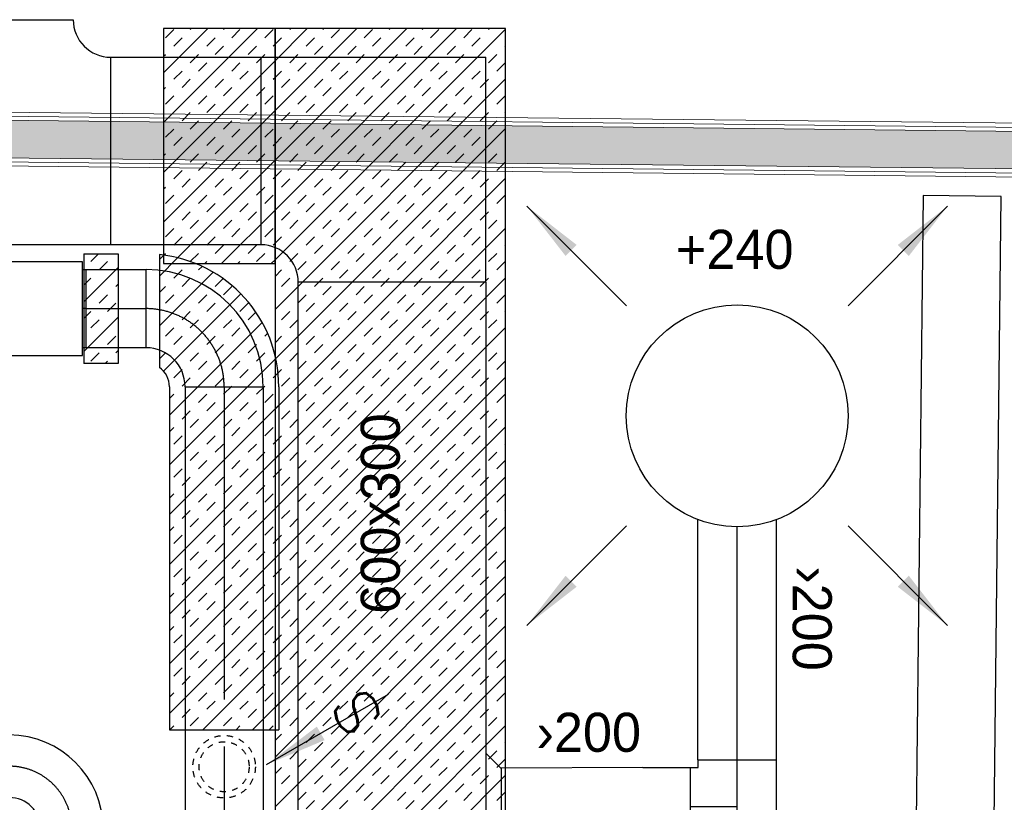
# Model space of a CAD drawing. Header units: millimetres. Extents: x 0 to 75740, y 0 to 52484.
# Tile 24 of 33: x 59116 to 62267, y 33219 to 35723. Entities that reach past the tile are written whole.
import ezdxf
from ezdxf.enums import TextEntityAlignment as Align

# ---------------------------------------------------------------- set-up
doc = ezdxf.new("R2010")
doc.units = ezdxf.units.MM
doc.header["$LTSCALE"] = 50
doc.header["$MEASUREMENT"] = 0
doc.header["$PDMODE"] = 1
doc.linetypes.add('2V-CENT', pattern=[23, 20, -1.5, 0, -1.5])
doc.linetypes.add('V-GOMD', pattern=[0.8, 0.4, -0.4])
doc.layers.get('0').update_dxf_attribs({"linetype": 'CONTINUOUS'})
for name, color, linetype, lineweight in [('20600A200D001$0$A2-VEGG', 251, 'CONTINUOUS', 18), ('20600A200D001$0$A2-VEGG-fill', 253, 'CONTINUOUS', 18), ('20600A200D001$0$A24', 251, 'CONTINUOUS', 18)]:
    doc.layers.add(name, color=color, linetype=linetype, lineweight=lineweight)
for name, color, linetype in [('V060-', 3, 'CONTINUOUS'), ('V061-', 1, 'CONTINUOUS'), ('V070-', 3, 'CONTINUOUS'), ('V071-', 1, 'CONTINUOUS'), ('V110', 1, 'CONTINUOUS')]:
    doc.layers.add(name, color=color, linetype=linetype)
doc.styles.add('FISO', font='fiso')
doc.styles.add('ISO', font='ISO')
doc.styles.add('SIMPLEX', font='SIMPLEX')

# ---------------------------------------------------------------- blocks, each defined once
blk = doc.blocks.new('KRBOJ90_P', base_point=(16233.5, 22600))
at = {"color": 0, "linetype": 'ByBlock'}
for p, q in [((16234, 22600.7), (16233, 22600.7)), ((16234, 22600.7), (16234, 22599.5)), ((16232.8, 22599.5), (16232.8, 22600.5)), ((16232.8, 22599.5), (16234, 22599.5))]:
    blk.add_line(p, q, dxfattribs=at)
blk.add_arc((16232.8, 22600.7), 0.2, 270, 360, dxfattribs=at)
blk = doc.blocks.new('2RBOJ90_P', base_point=(16233.5, 22600))
for p in [(16233.5, 22600.7), (16232.8, 22600)]:
    blk.add_point(p)
at = {"color": 0, "linetype": 'ByBlock'}
blk.add_blockref('KRBOJ90_P', (16233.5, 22600), dxfattribs=at)
at = {"style": 'ISO', "flags": 3}
blk.add_attdef('0', (16233.5, 22600), '', height=1, dxfattribs=at)
blk = doc.blocks.new('LD_P')
for p, q in [((-0.5, 0.5), (-0.5, -0.5)), ((0.5, 0.5), (-0.5, 0.5)), ((0.5, -0.5), (0.5, 0.5)), ((-0.5, -0.5), (0.5, -0.5))]:
    blk.add_line(p, q)
at = {"color": 1}
for p, q in [((-0.3, 0.5), (-0.3, 0.1)), ((0.1, 0.5), (0.1, 0.1)), ((-0.1, -0.5), (-0.1, -0.1)), ((0.3, -0.5), (0.3, -0.1))]:
    blk.add_line(p, q, dxfattribs=at)
blk = doc.blocks.new('C3A', base_point=(16246, 22590.5))
at = {"color": 0, "linetype": 'ByBlock'}
blk.add_line((16247, 22590.5), (16246, 22590.5), dxfattribs=at)
blk = doc.blocks.new('K3A', base_point=(16246, 22590.5))
at = {"color": 0, "linetype": 'ByBlock'}
for p, q in [((16246, 22591), (16247, 22591)), ((16247, 22591), (16247, 22590)), ((16247, 22590), (16246, 22590))]:
    blk.add_line(p, q, dxfattribs=at)
blk = doc.blocks.new('33A', base_point=(16246, 22590.5))
blk.add_point((16247, 22590.5))
at = {"color": 0, "linetype": 'ByBlock'}
blk.add_blockref('K3A', (16246, 22590.5), dxfattribs=at)
at = {"color": 1, "linetype": '2V-CENT'}
blk.add_blockref('C3A', (16246, 22590.5), dxfattribs=at)
at = {"style": 'SIMPLEX', "flags": 3}
blk.add_attdef('0', (16246, 22590.5), '', height=1, dxfattribs=at)
blk = doc.blocks.new('CTK_P', base_point=(16236.144, 22620.378))
at = {"color": 0, "linetype": 'ByBlock'}
for p, q in [((16236.144, 22620.978), (16236.144, 22620.378)), ((16235.544, 22620.378), (16236.744, 22620.378))]:
    blk.add_line(p, q, dxfattribs=at)
blk = doc.blocks.new('KTK_P', base_point=(16236.144, 22620.378))
at = {"color": 0, "linetype": 'ByBlock'}
for p, q in [((16235.644, 22620.978), (16236.644, 22620.978)), ((16235.644, 22620.878), (16235.644, 22620.978)), ((16236.644, 22620.978), (16236.644, 22620.878)), ((16235.544, 22620.878), (16235.644, 22620.878)), ((16235.544, 22619.878), (16235.544, 22620.878)), ((16236.644, 22620.878), (16236.744, 22620.878)), ((16236.744, 22620.878), (16236.744, 22619.878)), ((16236.744, 22619.878), (16235.544, 22619.878))]:
    blk.add_line(p, q, dxfattribs=at)
blk = doc.blocks.new('3TK_P', base_point=(16236.144, 22620.378))
for p in [(16236.144, 22620.978), (16235.544, 22620.378), (16236.744, 22620.378)]:
    blk.add_point(p)
at = {"color": 1, "linetype": '2V-CENT'}
blk.add_blockref('CTK_P', (16236.144, 22620.378), dxfattribs=at)
at = {"color": 0, "linetype": 'ByBlock'}
blk.add_blockref('KTK_P', (16236.144, 22620.378), dxfattribs=at)
at = {"style": 'ISO', "flags": 3}
blk.add_attdef('0', (16236.144, 22620.378), '', height=1, dxfattribs=at)
blk = doc.blocks.new('CIRC_P', base_point=(16254, 22587))
blk.add_circle((16254, 22587), 0.5)
blk = doc.blocks.new('V420', base_point=(455, 404.5))
blk.add_line((455, 404.5), (464, 404.5))
blk.add_solid([(455, 404.5), (459, 405), (459, 404)])
blk = doc.blocks.new('V421', base_point=(455.5, 404.5))
at = {"rotation": 180}
blk.add_blockref('V420', (464.5, 404.5), dxfattribs=at)
blk = doc.blocks.new('V422', base_point=(16230, 22585))
blk.add_blockref('V420', (16230, 22585))
at = {"style": 'SIMPLEX'}
blk.add_text('s', height=4, rotation=90, dxfattribs=at).set_placement((16238, 22585), align=Align.CENTER)
blk = doc.blocks.new('CBOJ90_PB', base_point=(86107, 31352))
at = {"color": 0, "linetype": 'ByBlock'}
blk.add_arc((86106, 31353), 1, 270, 360, dxfattribs=at)
blk = doc.blocks.new('KBOJ90_PB', base_point=(86107, 31352))
at = {"color": 0, "linetype": 'ByBlock'}
for p, q in [((86106.5, 31353), (86107.5, 31353)), ((86106, 31352.5), (86106, 31351.5))]:
    blk.add_line(p, q, dxfattribs=at)
for radius in [1.5, 0.5]:
    blk.add_arc((86106, 31353), radius, 270, 360, dxfattribs=at)
blk = doc.blocks.new('3BOJ90_PB', base_point=(86107, 31352))
for p in [(86107, 31353), (86106, 31352)]:
    blk.add_point(p)
at = {"color": 1, "linetype": '2V-CENT'}
blk.add_blockref('CBOJ90_PB', (86107, 31352), dxfattribs=at)
at = {"color": 0, "linetype": 'ByBlock'}
blk.add_blockref('KBOJ90_PB', (86107, 31352), dxfattribs=at)
at = {"style": 'ISO', "flags": 3}
blk.add_attdef('0', (86107, 31352), '', height=1, dxfattribs=at)
blk = doc.blocks.new('*X107')
at = {"color": 0}
for p, q in [((59933.3, 35113.8), (60513.8, 35694.4)), ((59933.3, 35272.9), (60354.7, 35694.4)), ((59933.3, 35432), (60195.6, 35694.4)), ((59933.3, 35591.1), (60036.5, 35694.4)), ((59933.3, 34954.7), (60671.3, 35692.8)), ((59980.3, 35691.2), (59983.5, 35694.4)), ((60086.4, 35691.2), (60089.5, 35694.4)), ((60112.9, 35664.7), (60139.4, 35691.2)), ((60219, 35664.7), (60245.5, 35691.2)), ((60298.5, 35691.2), (60301.7, 35694.4)), ((60404.6, 35691.2), (60407.7, 35694.4)), ((60431.1, 35664.7), (60457.6, 35691.2)), ((60537.2, 35664.7), (60563.7, 35691.2)), ((60616.7, 35691.2), (60619.9, 35694.4)), ((59933.3, 35644.2), (59953.8, 35664.7)), ((60033.4, 35638.2), (60059.9, 35664.7)), ((60245.5, 35638.2), (60272, 35664.7)), ((60351.6, 35638.2), (60378.1, 35664.7)), ((60563.7, 35638.2), (60590.2, 35664.7)), ((59980.3, 35585.1), (60006.8, 35611.7)), ((60059.9, 35611.7), (60086.4, 35638.2)), ((60165.9, 35611.7), (60192.5, 35638.2)), ((60192.5, 35585.1), (60219, 35611.7)), ((60298.5, 35585.1), (60325, 35611.7)), ((60378.1, 35611.7), (60404.6, 35638.2)), ((60484.1, 35611.7), (60510.7, 35638.2)), ((60510.7, 35585.1), (60537.2, 35611.7)), ((60616.7, 35585.1), (60643.2, 35611.7)), ((60669.8, 35638.2), (60671.3, 35639.7)), ((60006.8, 35558.6), (60033.4, 35585.1)), ((60112.9, 35558.6), (60139.4, 35585.1)), ((60325, 35558.6), (60351.6, 35585.1)), ((60431.1, 35558.6), (60457.6, 35585.1)), ((60643.2, 35558.6), (60669.8, 35585.1)), ((59933.3, 35538.1), (59953.8, 35558.6)), ((60139.4, 35532.1), (60165.9, 35558.6)), ((60245.5, 35532.1), (60272, 35558.6)), ((60457.6, 35532.1), (60484.1, 35558.6)), ((60563.7, 35532.1), (60590.2, 35558.6)), ((59933.3, 34795.6), (60671.3, 35533.7)), ((59953.8, 35505.6), (59980.3, 35532.1)), ((60059.9, 35505.6), (60086.4, 35532.1)), ((60272, 35505.6), (60298.5, 35532.1)), ((60378.1, 35505.6), (60404.6, 35532.1)), ((60590.2, 35505.6), (60616.7, 35532.1)), ((60086.4, 35479.1), (60112.9, 35505.6)), ((60192.5, 35479.1), (60219, 35505.6)), ((60404.6, 35479.1), (60431.1, 35505.6)), ((60510.7, 35479.1), (60537.2, 35505.6)), ((60006.8, 35452.6), (60033.4, 35479.1)), ((60033.4, 35426), (60059.9, 35452.6)), ((60139.4, 35426), (60165.9, 35452.6)), ((60219, 35452.6), (60245.5, 35479.1)), ((60325, 35452.6), (60351.6, 35479.1)), ((60351.6, 35426), (60378.1, 35452.6)), ((60457.6, 35426), (60484.1, 35452.6)), ((60537.2, 35452.6), (60563.7, 35479.1)), ((60643.2, 35452.6), (60669.8, 35479.1)), ((59953.8, 35399.5), (59980.3, 35426)), ((60165.9, 35399.5), (60192.5, 35426)), ((60272, 35399.5), (60298.5, 35426)), ((60484.1, 35399.5), (60510.7, 35426)), ((60590.2, 35399.5), (60616.7, 35426)), ((60669.8, 35426), (60671.3, 35427.6)), ((59980.3, 35373), (60006.8, 35399.5)), ((60086.4, 35373), (60112.9, 35399.5)), ((60298.5, 35373), (60325, 35399.5)), ((60404.6, 35373), (60431.1, 35399.5)), ((60616.7, 35373), (60643.2, 35399.5)), ((59933.3, 34636.5), (60671.3, 35374.6)), ((60112.9, 35346.5), (60139.4, 35373)), ((60219, 35346.5), (60245.5, 35373)), ((60431.1, 35346.5), (60457.6, 35373)), ((60537.2, 35346.5), (60563.7, 35373)), ((59933.3, 35326), (59953.8, 35346.5)), ((60033.4, 35320), (60059.9, 35346.5)), ((60245.5, 35320), (60272, 35346.5)), ((60351.6, 35320), (60378.1, 35346.5)), ((60563.7, 35320), (60590.2, 35346.5)), ((60059.9, 35293.5), (60086.4, 35320)), ((60165.9, 35293.5), (60192.5, 35320)), ((60378.1, 35293.5), (60404.6, 35320)), ((60484.1, 35293.5), (60510.7, 35320)), ((60669.8, 35320), (60671.3, 35321.5)), ((59980.3, 35267), (60006.8, 35293.5)), ((60006.8, 35240.4), (60033.4, 35267)), ((60112.9, 35240.4), (60139.4, 35267)), ((60192.5, 35267), (60219, 35293.5)), ((60298.5, 35267), (60325, 35293.5)), ((60325, 35240.4), (60351.6, 35267)), ((60431.1, 35240.4), (60457.6, 35267)), ((60510.7, 35267), (60537.2, 35293.5)), ((60616.7, 35267), (60643.2, 35293.5)), ((60643.2, 35240.4), (60669.8, 35267)), ((59933.3, 35219.9), (59953.8, 35240.4)), ((60139.4, 35213.9), (60165.9, 35240.4)), ((60245.5, 35213.9), (60272, 35240.4)), ((60457.6, 35213.9), (60484.1, 35240.4)), ((60563.7, 35213.9), (60590.2, 35240.4)), ((59933.3, 34477.4), (60671.3, 35215.5)), ((59953.8, 35187.4), (59980.3, 35213.9)), ((60059.9, 35187.4), (60086.4, 35213.9)), ((60272, 35187.4), (60298.5, 35213.9)), ((60378.1, 35187.4), (60404.6, 35213.9)), ((60590.2, 35187.4), (60616.7, 35213.9)), ((60086.4, 35160.9), (60112.9, 35187.4)), ((60192.5, 35160.9), (60219, 35187.4)), ((60404.6, 35160.9), (60431.1, 35187.4)), ((60510.7, 35160.9), (60537.2, 35187.4)), ((60006.8, 35134.4), (60033.4, 35160.9)), ((60219, 35134.4), (60245.5, 35160.9)), ((60325, 35134.4), (60351.6, 35160.9)), ((60537.2, 35134.4), (60563.7, 35160.9)), ((60643.2, 35134.4), (60669.8, 35160.9)), ((59953.8, 35081.3), (59980.3, 35107.9)), ((60033.4, 35107.9), (60059.9, 35134.4)), ((60139.4, 35107.9), (60165.9, 35134.4)), ((60165.9, 35081.3), (60192.5, 35107.9)), ((60272, 35081.3), (60298.5, 35107.9)), ((60351.6, 35107.9), (60378.1, 35134.4)), ((60457.6, 35107.9), (60484.1, 35134.4)), ((60484.1, 35081.3), (60510.7, 35107.9)), ((60590.2, 35081.3), (60616.7, 35107.9)), ((60669.8, 35107.9), (60671.3, 35109.4)), ((59980.3, 35054.8), (60006.8, 35081.3)), ((60086.4, 35054.8), (60112.9, 35081.3)), ((60298.5, 35054.8), (60325, 35081.3)), ((60404.6, 35054.8), (60431.1, 35081.3)), ((60616.7, 35054.8), (60643.2, 35081.3)), ((59933.3, 34318.3), (60671.3, 35056.4)), ((60112.9, 35028.3), (60139.4, 35054.8)), ((60219, 35028.3), (60245.5, 35054.8)), ((60431.1, 35028.3), (60457.6, 35054.8)), ((60537.2, 35028.3), (60563.7, 35054.8)), ((59933.3, 35007.8), (59953.8, 35028.3)), ((60033.4, 35001.8), (60059.9, 35028.3)), ((60245.5, 35001.8), (60272, 35028.3)), ((60351.6, 35001.8), (60378.1, 35028.3)), ((60563.7, 35001.8), (60590.2, 35028.3)), ((60059.9, 34975.3), (60086.4, 35001.8)), ((60165.9, 34975.3), (60192.5, 35001.8)), ((60378.1, 34975.3), (60404.6, 35001.8)), ((60484.1, 34975.3), (60510.7, 35001.8)), ((60669.8, 35001.8), (60671.3, 35003.4)), ((59980.3, 34948.8), (60006.8, 34975.3)), ((60006.8, 34922.2), (60033.4, 34948.8)), ((60112.9, 34922.2), (60139.4, 34948.8)), ((60192.5, 34948.8), (60219, 34975.3)), ((60298.5, 34948.8), (60325, 34975.3)), ((60325, 34922.2), (60351.6, 34948.8)), ((60431.1, 34922.2), (60457.6, 34948.8)), ((60510.7, 34948.8), (60537.2, 34975.3)), ((60616.7, 34948.8), (60643.2, 34975.3)), ((60643.2, 34922.2), (60669.8, 34948.8)), ((59933.3, 34901.7), (59953.8, 34922.2)), ((60139.4, 34895.7), (60165.9, 34922.2)), ((60245.5, 34895.7), (60272, 34922.2)), ((60457.6, 34895.7), (60484.1, 34922.2)), ((60563.7, 34895.7), (60590.2, 34922.2)), ((59933.3, 34159.2), (60671.3, 34897.3)), ((59953.8, 34869.2), (59980.3, 34895.7)), ((60059.9, 34869.2), (60086.4, 34895.7)), ((60272, 34869.2), (60298.5, 34895.7)), ((60378.1, 34869.2), (60404.6, 34895.7)), ((60590.2, 34869.2), (60616.7, 34895.7)), ((60086.4, 34842.7), (60112.9, 34869.2)), ((60192.5, 34842.7), (60219, 34869.2)), ((60404.6, 34842.7), (60431.1, 34869.2)), ((60510.7, 34842.7), (60537.2, 34869.2)), ((60006.8, 34816.2), (60033.4, 34842.7)), ((60219, 34816.2), (60245.5, 34842.7)), ((60325, 34816.2), (60351.6, 34842.7)), ((60537.2, 34816.2), (60563.7, 34842.7)), ((60643.2, 34816.2), (60669.8, 34842.7)), ((60033.4, 34789.7), (60059.9, 34816.2)), ((60139.4, 34789.7), (60165.9, 34816.2)), ((60351.6, 34789.7), (60378.1, 34816.2)), ((60457.6, 34789.7), (60484.1, 34816.2)), ((60669.8, 34789.7), (60671.3, 34791.2)), ((59953.8, 34763.1), (59980.3, 34789.7)), ((59980.3, 34736.6), (60006.8, 34763.1)), ((60086.4, 34736.6), (60112.9, 34763.1)), ((60165.9, 34763.1), (60192.5, 34789.7)), ((60272, 34763.1), (60298.5, 34789.7)), ((60298.5, 34736.6), (60325, 34763.1)), ((60404.6, 34736.6), (60431.1, 34763.1)), ((60484.1, 34763.1), (60510.7, 34789.7)), ((60590.2, 34763.1), (60616.7, 34789.7)), ((60616.7, 34736.6), (60643.2, 34763.1)), ((59933.3, 34000.1), (60671.3, 34738.2)), ((60112.9, 34710.1), (60139.4, 34736.6)), ((60219, 34710.1), (60245.5, 34736.6)), ((60431.1, 34710.1), (60457.6, 34736.6)), ((60537.2, 34710.1), (60563.7, 34736.6)), ((59933.3, 34689.6), (59953.8, 34710.1)), ((60033.4, 34683.6), (60059.9, 34710.1)), ((60245.5, 34683.6), (60272, 34710.1)), ((60351.6, 34683.6), (60378.1, 34710.1)), ((60563.7, 34683.6), (60590.2, 34710.1)), ((60059.9, 34657.1), (60086.4, 34683.6)), ((60165.9, 34657.1), (60192.5, 34683.6)), ((60378.1, 34657.1), (60404.6, 34683.6)), ((60484.1, 34657.1), (60510.7, 34683.6)), ((60669.8, 34683.6), (60671.3, 34685.2)), ((59980.3, 34630.6), (60006.8, 34657.1)), ((60192.5, 34630.6), (60219, 34657.1)), ((60298.5, 34630.6), (60325, 34657.1)), ((60510.7, 34630.6), (60537.2, 34657.1)), ((60616.7, 34630.6), (60643.2, 34657.1)), ((59933.3, 34583.5), (59953.8, 34604)), ((60006.8, 34604), (60033.4, 34630.6)), ((60112.9, 34604), (60139.4, 34630.6)), ((60139.4, 34577.5), (60165.9, 34604)), ((60245.5, 34577.5), (60272, 34604)), ((60325, 34604), (60351.6, 34630.6)), ((60431.1, 34604), (60457.6, 34630.6)), ((60457.6, 34577.5), (60484.1, 34604)), ((60563.7, 34577.5), (60590.2, 34604)), ((60643.2, 34604), (60669.8, 34630.6)), ((59933.3, 33841), (60671.3, 34579.1)), ((59953.8, 34551), (59980.3, 34577.5)), ((60059.9, 34551), (60086.4, 34577.5)), ((60272, 34551), (60298.5, 34577.5)), ((60378.1, 34551), (60404.6, 34577.5)), ((60590.2, 34551), (60616.7, 34577.5)), ((60086.4, 34524.5), (60112.9, 34551)), ((60192.5, 34524.5), (60219, 34551)), ((60404.6, 34524.5), (60431.1, 34551)), ((60510.7, 34524.5), (60537.2, 34551)), ((60006.8, 34498), (60033.4, 34524.5)), ((60219, 34498), (60245.5, 34524.5)), ((60325, 34498), (60351.6, 34524.5)), ((60537.2, 34498), (60563.7, 34524.5)), ((60643.2, 34498), (60669.8, 34524.5)), ((60033.4, 34471.5), (60059.9, 34498)), ((60139.4, 34471.5), (60165.9, 34498)), ((60351.6, 34471.5), (60378.1, 34498)), ((60457.6, 34471.5), (60484.1, 34498)), ((59953.8, 34444.9), (59980.3, 34471.5)), ((59980.3, 34418.4), (60006.8, 34444.9)), ((60086.4, 34418.4), (60112.9, 34444.9)), ((60165.9, 34444.9), (60192.5, 34471.5)), ((60272, 34444.9), (60298.5, 34471.5)), ((60298.5, 34418.4), (60325, 34444.9)), ((60404.6, 34418.4), (60431.1, 34444.9)), ((60484.1, 34444.9), (60510.7, 34471.5)), ((60590.2, 34444.9), (60616.7, 34471.5)), ((60616.7, 34418.4), (60643.2, 34444.9)), ((60669.8, 34471.5), (60671.3, 34473)), ((59933.3, 33681.9), (60671.3, 34420)), ((60112.9, 34391.9), (60139.4, 34418.4)), ((60219, 34391.9), (60245.5, 34418.4)), ((60431.1, 34391.9), (60457.6, 34418.4)), ((60537.2, 34391.9), (60563.7, 34418.4)), ((59933.3, 34371.4), (59953.8, 34391.9)), ((60033.4, 34365.4), (60059.9, 34391.9)), ((60245.5, 34365.4), (60272, 34391.9)), ((60351.6, 34365.4), (60378.1, 34391.9)), ((60563.7, 34365.4), (60590.2, 34391.9)), ((60059.9, 34338.9), (60086.4, 34365.4)), ((60165.9, 34338.9), (60192.5, 34365.4)), ((60378.1, 34338.9), (60404.6, 34365.4)), ((60484.1, 34338.9), (60510.7, 34365.4)), ((60669.8, 34365.4), (60671.3, 34367)), ((59980.3, 34312.4), (60006.8, 34338.9)), ((60192.5, 34312.4), (60219, 34338.9)), ((60298.5, 34312.4), (60325, 34338.9)), ((60510.7, 34312.4), (60537.2, 34338.9)), ((60616.7, 34312.4), (60643.2, 34338.9)), ((60006.8, 34285.8), (60033.4, 34312.4)), ((60112.9, 34285.8), (60139.4, 34312.4)), ((60325, 34285.8), (60351.6, 34312.4)), ((60431.1, 34285.8), (60457.6, 34312.4)), ((60643.2, 34285.8), (60669.8, 34312.4)), ((59933.3, 34265.3), (59953.8, 34285.8)), ((59933.3, 33522.8), (60671.3, 34260.9)), ((59953.8, 34232.8), (59980.3, 34259.3)), ((60059.9, 34232.8), (60086.4, 34259.3)), ((60139.4, 34259.3), (60165.9, 34285.8)), ((60245.5, 34259.3), (60272, 34285.8)), ((60272, 34232.8), (60298.5, 34259.3)), ((60378.1, 34232.8), (60404.6, 34259.3)), ((60457.6, 34259.3), (60484.1, 34285.8)), ((60563.7, 34259.3), (60590.2, 34285.8)), ((60590.2, 34232.8), (60616.7, 34259.3)), ((60086.4, 34206.3), (60112.9, 34232.8)), ((60192.5, 34206.3), (60219, 34232.8)), ((60404.6, 34206.3), (60431.1, 34232.8)), ((60510.7, 34206.3), (60537.2, 34232.8)), ((60006.8, 34179.8), (60033.4, 34206.3)), ((60219, 34179.8), (60245.5, 34206.3)), ((60325, 34179.8), (60351.6, 34206.3)), ((60537.2, 34179.8), (60563.7, 34206.3)), ((60643.2, 34179.8), (60669.8, 34206.3)), ((60033.4, 34153.3), (60059.9, 34179.8)), ((60139.4, 34153.3), (60165.9, 34179.8)), ((60351.6, 34153.3), (60378.1, 34179.8)), ((60457.6, 34153.3), (60484.1, 34179.8)), ((59953.8, 34126.7), (59980.3, 34153.3)), ((60165.9, 34126.7), (60192.5, 34153.3)), ((60272, 34126.7), (60298.5, 34153.3)), ((60484.1, 34126.7), (60510.7, 34153.3)), ((60590.2, 34126.7), (60616.7, 34153.3)), ((60669.8, 34153.3), (60671.3, 34154.8)), ((59933.3, 33363.7), (60671.3, 34101.8)), ((59980.3, 34100.2), (60006.8, 34126.7)), ((60086.4, 34100.2), (60112.9, 34126.7)), ((60112.9, 34073.7), (60139.4, 34100.2)), ((60219, 34073.7), (60245.5, 34100.2)), ((60298.5, 34100.2), (60325, 34126.7)), ((60404.6, 34100.2), (60431.1, 34126.7)), ((60431.1, 34073.7), (60457.6, 34100.2)), ((60537.2, 34073.7), (60563.7, 34100.2)), ((60616.7, 34100.2), (60643.2, 34126.7)), ((59933.3, 34053.2), (59953.8, 34073.7)), ((60033.4, 34047.2), (60059.9, 34073.7)), ((60245.5, 34047.2), (60272, 34073.7)), ((60351.6, 34047.2), (60378.1, 34073.7)), ((60563.7, 34047.2), (60590.2, 34073.7)), ((60059.9, 34020.7), (60086.4, 34047.2)), ((60165.9, 34020.7), (60192.5, 34047.2)), ((60378.1, 34020.7), (60404.6, 34047.2)), ((60484.1, 34020.7), (60510.7, 34047.2)), ((60669.8, 34047.2), (60671.3, 34048.8)), ((59980.3, 33994.2), (60006.8, 34020.7)), ((60192.5, 33994.2), (60219, 34020.7)), ((60298.5, 33994.2), (60325, 34020.7)), ((60510.7, 33994.2), (60537.2, 34020.7)), ((60616.7, 33994.2), (60643.2, 34020.7)), ((60006.8, 33967.6), (60033.4, 33994.2)), ((60112.9, 33967.6), (60139.4, 33994.2)), ((60325, 33967.6), (60351.6, 33994.2)), ((60431.1, 33967.6), (60457.6, 33994.2)), ((60643.2, 33967.6), (60669.8, 33994.2)), ((59933.3, 33947.1), (59953.8, 33967.6)), ((59933.3, 33204.6), (60671.3, 33942.7)), ((59953.8, 33914.6), (59980.3, 33941.1)), ((60059.9, 33914.6), (60086.4, 33941.1)), ((60139.4, 33941.1), (60165.9, 33967.6)), ((60245.5, 33941.1), (60272, 33967.6)), ((60272, 33914.6), (60298.5, 33941.1)), ((60378.1, 33914.6), (60404.6, 33941.1)), ((60457.6, 33941.1), (60484.1, 33967.6)), ((60563.7, 33941.1), (60590.2, 33967.6)), ((60590.2, 33914.6), (60616.7, 33941.1)), ((60086.4, 33888.1), (60112.9, 33914.6)), ((60192.5, 33888.1), (60219, 33914.6)), ((60404.6, 33888.1), (60431.1, 33914.6)), ((60510.7, 33888.1), (60537.2, 33914.6)), ((60006.8, 33861.6), (60033.4, 33888.1)), ((60219, 33861.6), (60245.5, 33888.1)), ((60325, 33861.6), (60351.6, 33888.1)), ((60537.2, 33861.6), (60563.7, 33888.1)), ((60643.2, 33861.6), (60669.8, 33888.1)), ((60033.4, 33835.1), (60059.9, 33861.6)), ((60139.4, 33835.1), (60165.9, 33861.6)), ((60351.6, 33835.1), (60378.1, 33861.6)), ((60457.6, 33835.1), (60484.1, 33861.6)), ((59953.8, 33808.5), (59980.3, 33835.1)), ((60165.9, 33808.5), (60192.5, 33835.1)), ((60272, 33808.5), (60298.5, 33835.1)), ((60484.1, 33808.5), (60510.7, 33835.1)), ((60590.2, 33808.5), (60616.7, 33835.1)), ((60669.8, 33835.1), (60671.3, 33836.6)), ((59933.3, 33045.5), (60671.3, 33783.6)), ((59980.3, 33782), (60006.8, 33808.5)), ((60086.4, 33782), (60112.9, 33808.5)), ((60112.9, 33755.5), (60139.4, 33782)), ((60219, 33755.5), (60245.5, 33782)), ((60298.5, 33782), (60325, 33808.5)), ((60404.6, 33782), (60431.1, 33808.5)), ((60431.1, 33755.5), (60457.6, 33782)), ((60537.2, 33755.5), (60563.7, 33782)), ((60616.7, 33782), (60643.2, 33808.5)), ((59933.3, 33735), (59953.8, 33755.5)), ((60033.4, 33729), (60059.9, 33755.5)), ((60245.5, 33729), (60272, 33755.5)), ((60351.6, 33729), (60378.1, 33755.5)), ((60563.7, 33729), (60590.2, 33755.5)), ((60059.9, 33702.5), (60086.4, 33729)), ((60165.9, 33702.5), (60192.5, 33729)), ((60378.1, 33702.5), (60404.6, 33729)), ((60484.1, 33702.5), (60510.7, 33729)), ((60669.8, 33729), (60671.3, 33730.6)), ((59980.3, 33676), (60006.8, 33702.5)), ((60192.5, 33676), (60219, 33702.5)), ((60298.5, 33676), (60325, 33702.5)), ((60510.7, 33676), (60537.2, 33702.5)), ((60616.7, 33676), (60643.2, 33702.5)), ((60006.8, 33649.4), (60033.4, 33676)), ((60112.9, 33649.4), (60139.4, 33676)), ((60325, 33649.4), (60351.6, 33676)), ((60431.1, 33649.4), (60457.6, 33676)), ((60643.2, 33649.4), (60669.8, 33676)), ((59933.3, 33628.9), (59953.8, 33649.4)), ((59933.3, 32886.4), (60671.3, 33624.5)), ((60139.4, 33622.9), (60165.9, 33649.4)), ((60245.5, 33622.9), (60272, 33649.4)), ((60457.6, 33622.9), (60484.1, 33649.4)), ((60563.7, 33622.9), (60590.2, 33649.4)), ((59953.8, 33596.4), (59980.3, 33622.9)), ((60059.9, 33596.4), (60086.4, 33622.9)), ((60086.4, 33569.9), (60112.9, 33596.4)), ((60192.5, 33569.9), (60219, 33596.4)), ((60272, 33596.4), (60298.5, 33622.9)), ((60378.1, 33596.4), (60404.6, 33622.9)), ((60404.6, 33569.9), (60431.1, 33596.4)), ((60510.7, 33569.9), (60537.2, 33596.4)), ((60590.2, 33596.4), (60616.7, 33622.9)), ((60006.8, 33543.4), (60033.4, 33569.9)), ((60219, 33543.4), (60245.5, 33569.9)), ((60325, 33543.4), (60351.6, 33569.9)), ((60537.2, 33543.4), (60563.7, 33569.9)), ((60643.2, 33543.4), (60669.8, 33569.9)), ((60033.4, 33516.9), (60059.9, 33543.4)), ((60139.4, 33516.9), (60165.9, 33543.4)), ((60351.6, 33516.9), (60378.1, 33543.4)), ((60457.6, 33516.9), (60484.1, 33543.4)), ((59953.8, 33490.3), (59980.3, 33516.9)), ((60165.9, 33490.3), (60192.5, 33516.9)), ((60272, 33490.3), (60298.5, 33516.9)), ((60484.1, 33490.3), (60510.7, 33516.9)), ((60590.2, 33490.3), (60616.7, 33516.9)), ((60669.8, 33516.9), (60671.3, 33518.4)), ((59980.3, 33463.8), (60006.8, 33490.3)), ((60086.4, 33463.8), (60112.9, 33490.3)), ((60298.5, 33463.8), (60325, 33490.3)), ((60404.6, 33463.8), (60431.1, 33490.3)), ((60616.7, 33463.8), (60643.2, 33490.3)), ((59933.3, 32727.4), (60671.3, 33465.4)), ((59933.3, 33416.8), (59953.8, 33437.3)), ((60033.4, 33410.8), (60059.9, 33437.3)), ((60112.9, 33437.3), (60139.4, 33463.8)), ((60219, 33437.3), (60245.5, 33463.8)), ((60245.5, 33410.8), (60272, 33437.3)), ((60351.6, 33410.8), (60378.1, 33437.3)), ((60431.1, 33437.3), (60457.6, 33463.8)), ((60537.2, 33437.3), (60563.7, 33463.8)), ((60563.7, 33410.8), (60590.2, 33437.3)), ((60059.9, 33384.3), (60086.4, 33410.8)), ((60165.9, 33384.3), (60192.5, 33410.8)), ((60378.1, 33384.3), (60404.6, 33410.8)), ((60484.1, 33384.3), (60510.7, 33410.8)), ((60669.8, 33410.8), (60671.3, 33412.4)), ((59980.3, 33357.8), (60006.8, 33384.3)), ((60192.5, 33357.8), (60219, 33384.3)), ((60298.5, 33357.8), (60325, 33384.3)), ((60510.7, 33357.8), (60537.2, 33384.3)), ((60616.7, 33357.8), (60643.2, 33384.3)), ((60006.8, 33331.2), (60033.4, 33357.8)), ((60112.9, 33331.2), (60139.4, 33357.8)), ((60325, 33331.2), (60351.6, 33357.8)), ((60431.1, 33331.2), (60457.6, 33357.8)), ((60643.2, 33331.2), (60669.8, 33357.8)), ((59933.3, 33310.7), (59953.8, 33331.2)), ((60139.4, 33304.7), (60165.9, 33331.2)), ((60245.5, 33304.7), (60272, 33331.2)), ((60457.6, 33304.7), (60484.1, 33331.2)), ((60563.7, 33304.7), (60590.2, 33331.2)), ((59933.3, 32568.3), (60671.3, 33306.3)), ((59953.8, 33278.2), (59980.3, 33304.7)), ((60059.9, 33278.2), (60086.4, 33304.7)), ((60086.4, 33251.7), (60112.9, 33278.2)), ((60192.5, 33251.7), (60219, 33278.2)), ((60272, 33278.2), (60298.5, 33304.7)), ((60378.1, 33278.2), (60404.6, 33304.7)), ((60404.6, 33251.7), (60431.1, 33278.2)), ((60510.7, 33251.7), (60537.2, 33278.2)), ((60590.2, 33278.2), (60616.7, 33304.7)), ((60006.8, 33225.2), (60033.4, 33251.7)), ((60219, 33225.2), (60245.5, 33251.7)), ((60325, 33225.2), (60351.6, 33251.7)), ((60537.2, 33225.2), (60563.7, 33251.7)), ((60643.2, 33225.2), (60669.8, 33251.7)), ((60033.4, 33198.7), (60059.9, 33225.2)), ((60139.4, 33198.7), (60165.9, 33225.2)), ((60351.6, 33198.7), (60378.1, 33225.2)), ((60457.6, 33198.7), (60484.1, 33225.2))]:
    blk.add_line(p, q, dxfattribs=at)
blk = doc.blocks.new('*X108')
at = {"color": 0}
for p, q in [((59576.5, 35393.5), (59877.4, 35694.4)), ((59576.5, 35552.6), (59718.3, 35694.4)), ((59582.6, 35664.7), (59609.1, 35691.2)), ((59662.1, 35691.2), (59665.3, 35694.4)), ((59768.2, 35691.2), (59771.3, 35694.4)), ((59794.7, 35664.7), (59821.2, 35691.2)), ((59900.8, 35664.7), (59927.3, 35691.2)), ((59609.1, 35638.2), (59635.6, 35664.7)), ((59715.2, 35638.2), (59741.7, 35664.7)), ((59927.3, 35638.2), (59933.3, 35644.2)), ((59576.5, 35605.6), (59582.6, 35611.7)), ((59662.1, 35585.1), (59688.7, 35611.7)), ((59741.7, 35611.7), (59768.2, 35638.2)), ((59847.8, 35611.7), (59874.3, 35638.2)), ((59874.3, 35585.1), (59900.8, 35611.7)), ((59576.5, 35234.4), (59933.3, 35591.1)), ((59688.7, 35558.6), (59715.2, 35585.1)), ((59794.7, 35558.6), (59821.2, 35585.1)), ((59609.1, 35532.1), (59635.6, 35558.6)), ((59821.2, 35532.1), (59847.8, 35558.6)), ((59635.6, 35505.6), (59662.1, 35532.1)), ((59741.7, 35505.6), (59768.2, 35532.1)), ((59927.3, 35532.1), (59933.3, 35538.1)), ((59576.5, 35499.5), (59582.6, 35505.6)), ((59768.2, 35479.1), (59794.7, 35505.6)), ((59874.3, 35479.1), (59900.8, 35505.6)), ((59582.6, 35452.6), (59609.1, 35479.1)), ((59688.7, 35452.6), (59715.2, 35479.1)), ((59715.2, 35426), (59741.7, 35452.6)), ((59821.2, 35426), (59847.8, 35452.6)), ((59900.8, 35452.6), (59927.3, 35479.1)), ((59576.5, 35075.3), (59933.3, 35432)), ((59635.6, 35399.5), (59662.1, 35426)), ((59847.8, 35399.5), (59874.3, 35426)), ((59662.1, 35373), (59688.7, 35399.5)), ((59768.2, 35373), (59794.7, 35399.5)), ((59582.6, 35346.5), (59609.1, 35373)), ((59794.7, 35346.5), (59821.2, 35373)), ((59900.8, 35346.5), (59927.3, 35373)), ((59609.1, 35320), (59635.6, 35346.5)), ((59715.2, 35320), (59741.7, 35346.5)), ((59927.3, 35320), (59933.3, 35326)), ((59741.7, 35293.5), (59768.2, 35320)), ((59847.8, 35293.5), (59874.3, 35320)), ((59576.5, 35287.4), (59582.6, 35293.5)), ((59602.7, 34942.4), (59933.3, 35272.9)), ((59662.1, 35267), (59688.7, 35293.5)), ((59688.7, 35240.4), (59715.2, 35267)), ((59794.7, 35240.4), (59821.2, 35267)), ((59874.3, 35267), (59900.8, 35293.5)), ((59609.1, 35213.9), (59635.6, 35240.4)), ((59821.2, 35213.9), (59847.8, 35240.4)), ((59635.6, 35187.4), (59662.1, 35213.9)), ((59741.7, 35187.4), (59768.2, 35213.9)), ((59927.3, 35213.9), (59933.3, 35219.9)), ((59576.5, 35181.3), (59582.6, 35187.4)), ((59768.2, 35160.9), (59794.7, 35187.4)), ((59874.3, 35160.9), (59900.8, 35187.4)), ((59582.6, 35134.4), (59609.1, 35160.9)), ((59688.7, 35134.4), (59715.2, 35160.9)), ((59900.8, 35134.4), (59927.3, 35160.9)), ((59635.6, 35081.3), (59662.1, 35107.9)), ((59715.2, 35107.9), (59741.7, 35134.4)), ((59761.8, 34942.4), (59933.3, 35113.8)), ((59821.2, 35107.9), (59847.8, 35134.4)), ((59847.8, 35081.3), (59874.3, 35107.9)), ((59662.1, 35054.8), (59688.7, 35081.3)), ((59768.2, 35054.8), (59794.7, 35081.3)), ((59582.6, 35028.3), (59609.1, 35054.8)), ((59794.7, 35028.3), (59821.2, 35054.8)), ((59900.8, 35028.3), (59927.3, 35054.8)), ((59609.1, 35001.8), (59635.6, 35028.3)), ((59715.2, 35001.8), (59741.7, 35028.3)), ((59741.7, 34975.3), (59768.2, 35001.8)), ((59847.8, 34975.3), (59874.3, 35001.8)), ((59927.3, 35001.8), (59933.3, 35007.8)), ((59576.5, 34969.2), (59582.6, 34975.3)), ((59662.1, 34948.8), (59688.7, 34975.3)), ((59708.8, 34942.4), (59715.2, 34948.8)), ((59814.8, 34942.4), (59821.2, 34948.8)), ((59874.3, 34948.8), (59900.8, 34975.3)), ((59920.9, 34942.4), (59933.3, 34954.7))]:
    blk.add_line(p, q, dxfattribs=at)
blk = doc.blocks.new('*X109')
at = {"color": 0}
for p, q in [((59343.9, 34948.8), (59368.7, 34973.5)), ((59370.5, 34922.2), (59397, 34948.8)), ((59321.7, 34820.4), (59431.1, 34929.8)), ((59321.7, 34873.4), (59343.9, 34895.7)), ((59423.5, 34869.2), (59431.1, 34876.8)), ((59370.5, 34816.2), (59397, 34842.7)), ((59397, 34789.7), (59423.5, 34816.2)), ((59321.7, 34767.4), (59343.9, 34789.7)), ((59321.7, 34661.3), (59431.1, 34770.7)), ((59343.9, 34736.6), (59370.5, 34763.1)), ((59397, 34683.6), (59423.5, 34710.1)), ((59423.5, 34657.1), (59431.1, 34664.7)), ((59343.9, 34630.6), (59370.5, 34657.1)), ((59389.9, 34623.5), (59397, 34630.6))]:
    blk.add_line(p, q, dxfattribs=at)
blk = doc.blocks.new('*X110')
at = {"color": 0}
for p, q in [((59563.2, 34955.9), (59577, 34969.7)), ((59563.2, 34902.8), (59621.6, 34961.3)), ((59662.1, 34948.8), (59662.5, 34949.1)), ((59609.1, 34895.7), (59635.6, 34922.2)), ((59688.7, 34922.2), (59700.1, 34933.7)), ((59563.2, 34743.7), (59734.9, 34915.4)), ((59635.6, 34869.2), (59662.1, 34895.7)), ((59741.7, 34869.2), (59767.1, 34894.6)), ((59563.2, 34849.8), (59582.6, 34869.2)), ((59768.2, 34842.7), (59794.7, 34869.2)), ((59576.7, 34598.1), (59824.2, 34845.7)), ((59582.6, 34816.2), (59609.1, 34842.7)), ((59688.7, 34816.2), (59715.2, 34842.7)), ((59715.2, 34789.7), (59741.7, 34816.2)), ((59821.2, 34789.7), (59847.8, 34816.2)), ((59635.6, 34763.1), (59662.1, 34789.7)), ((59662.1, 34736.6), (59688.7, 34763.1)), ((59768.2, 34736.6), (59794.7, 34763.1)), ((59847.8, 34763.1), (59871.9, 34787.3)), ((59582.6, 34710.1), (59609.1, 34736.6)), ((59595.4, 34457.7), (59892.1, 34754.5)), ((59794.7, 34710.1), (59821.2, 34736.6)), ((59609.1, 34683.6), (59635.6, 34710.1)), ((59715.2, 34683.6), (59741.7, 34710.1)), ((59900.8, 34710.1), (59909.7, 34719)), ((59741.7, 34657.1), (59768.2, 34683.6)), ((59847.8, 34657.1), (59874.3, 34683.6)), ((59563.2, 34637.7), (59582.6, 34657.1)), ((59595.4, 34298.6), (59935.7, 34638.9)), ((59662.1, 34630.6), (59688.7, 34657.1)), ((59874.3, 34630.6), (59900.8, 34657.1)), ((59609.1, 34577.5), (59635.6, 34604)), ((59688.7, 34604), (59715.2, 34630.6)), ((59794.7, 34604), (59821.2, 34630.6)), ((59821.2, 34577.5), (59847.8, 34604)), ((59635.6, 34551), (59662.1, 34577.5)), ((59741.7, 34551), (59768.2, 34577.5)), ((59927.3, 34577.5), (59943, 34593.2)), ((59768.2, 34524.5), (59794.7, 34551)), ((59874.3, 34524.5), (59900.8, 34551)), ((59595.4, 34510.8), (59609.1, 34524.5)), ((59688.7, 34498), (59715.2, 34524.5)), ((59900.8, 34498), (59927.3, 34524.5)), ((59595.4, 34139.5), (59945.4, 34489.5)), ((59715.2, 34471.5), (59741.7, 34498)), ((59821.2, 34471.5), (59847.8, 34498)), ((59635.6, 34444.9), (59662.1, 34471.5)), ((59662.1, 34418.4), (59688.7, 34444.9)), ((59768.2, 34418.4), (59794.7, 34444.9)), ((59847.8, 34444.9), (59874.3, 34471.5)), ((59595.4, 34404.7), (59609.1, 34418.4)), ((59794.7, 34391.9), (59821.2, 34418.4)), ((59900.8, 34391.9), (59927.3, 34418.4)), ((59609.1, 34365.4), (59635.6, 34391.9)), ((59715.2, 34365.4), (59741.7, 34391.9)), ((59927.3, 34365.4), (59945.4, 34383.5)), ((59741.7, 34338.9), (59768.2, 34365.4)), ((59847.8, 34338.9), (59874.3, 34365.4)), ((59595.4, 33980.4), (59945.4, 34330.4)), ((59662.1, 34312.4), (59688.7, 34338.9)), ((59874.3, 34312.4), (59900.8, 34338.9)), ((59688.7, 34285.8), (59715.2, 34312.4)), ((59794.7, 34285.8), (59821.2, 34312.4)), ((59609.1, 34259.3), (59635.6, 34285.8)), ((59635.6, 34232.8), (59662.1, 34259.3)), ((59741.7, 34232.8), (59768.2, 34259.3)), ((59821.2, 34259.3), (59847.8, 34285.8)), ((59927.3, 34259.3), (59945.4, 34277.4)), ((59768.2, 34206.3), (59794.7, 34232.8)), ((59874.3, 34206.3), (59900.8, 34232.8)), ((59595.4, 34192.6), (59609.1, 34206.3)), ((59688.7, 34179.8), (59715.2, 34206.3)), ((59900.8, 34179.8), (59927.3, 34206.3)), ((59595.4, 33821.3), (59945.4, 34171.3)), ((59715.2, 34153.3), (59741.7, 34179.8)), ((59821.2, 34153.3), (59847.8, 34179.8)), ((59635.6, 34126.7), (59662.1, 34153.3)), ((59847.8, 34126.7), (59874.3, 34153.3)), ((59595.4, 34086.5), (59609.1, 34100.2)), ((59662.1, 34100.2), (59688.7, 34126.7)), ((59768.2, 34100.2), (59794.7, 34126.7)), ((59794.7, 34073.7), (59821.2, 34100.2)), ((59900.8, 34073.7), (59927.3, 34100.2)), ((59609.1, 34047.2), (59635.6, 34073.7)), ((59715.2, 34047.2), (59741.7, 34073.7)), ((59741.7, 34020.7), (59768.2, 34047.2)), ((59847.8, 34020.7), (59874.3, 34047.2)), ((59927.3, 34047.2), (59945.4, 34065.3)), ((59595.4, 33662.2), (59945.4, 34012.2)), ((59662.1, 33994.2), (59688.7, 34020.7)), ((59874.3, 33994.2), (59900.8, 34020.7)), ((59688.7, 33967.6), (59715.2, 33994.2)), ((59794.7, 33967.6), (59821.2, 33994.2)), ((59609.1, 33941.1), (59635.6, 33967.6)), ((59635.6, 33914.6), (59662.1, 33941.1)), ((59741.7, 33914.6), (59768.2, 33941.1)), ((59821.2, 33941.1), (59847.8, 33967.6)), ((59927.3, 33941.1), (59945.4, 33959.2)), ((59768.2, 33888.1), (59794.7, 33914.6)), ((59874.3, 33888.1), (59900.8, 33914.6)), ((59595.4, 33874.4), (59609.1, 33888.1)), ((59688.7, 33861.6), (59715.2, 33888.1)), ((59900.8, 33861.6), (59927.3, 33888.1)), ((59595.4, 33503.1), (59945.4, 33853.1)), ((59715.2, 33835.1), (59741.7, 33861.6)), ((59821.2, 33835.1), (59847.8, 33861.6)), ((59635.6, 33808.5), (59662.1, 33835.1)), ((59847.8, 33808.5), (59874.3, 33835.1)), ((59595.4, 33768.3), (59609.1, 33782)), ((59662.1, 33782), (59688.7, 33808.5)), ((59768.2, 33782), (59794.7, 33808.5)), ((59794.7, 33755.5), (59821.2, 33782)), ((59900.8, 33755.5), (59927.3, 33782)), ((59609.1, 33729), (59635.6, 33755.5)), ((59715.2, 33729), (59741.7, 33755.5)), ((59741.7, 33702.5), (59768.2, 33729)), ((59847.8, 33702.5), (59874.3, 33729)), ((59927.3, 33729), (59945.4, 33747.1)), ((59662.1, 33676), (59688.7, 33702.5)), ((59702.4, 33451), (59945.4, 33694)), ((59874.3, 33676), (59900.8, 33702.5)), ((59688.7, 33649.4), (59715.2, 33676)), ((59794.7, 33649.4), (59821.2, 33676)), ((59609.1, 33622.9), (59635.6, 33649.4)), ((59821.2, 33622.9), (59847.8, 33649.4)), ((59927.3, 33622.9), (59945.4, 33641)), ((59635.6, 33596.4), (59662.1, 33622.9)), ((59741.7, 33596.4), (59768.2, 33622.9)), ((59768.2, 33569.9), (59794.7, 33596.4)), ((59874.3, 33569.9), (59900.8, 33596.4)), ((59595.4, 33556.2), (59609.1, 33569.9)), ((59688.7, 33543.4), (59715.2, 33569.9)), ((59900.8, 33543.4), (59927.3, 33569.9)), ((59715.2, 33516.9), (59741.7, 33543.4)), ((59821.2, 33516.9), (59847.8, 33543.4)), ((59861.5, 33451), (59945.4, 33534.9)), ((59635.6, 33490.3), (59662.1, 33516.9)), ((59847.8, 33490.3), (59874.3, 33516.9)), ((59662.1, 33463.8), (59688.7, 33490.3)), ((59768.2, 33463.8), (59794.7, 33490.3)), ((59596.3, 33451), (59609.1, 33463.8)), ((59808.5, 33451), (59821.2, 33463.8)), ((59914.5, 33451), (59927.3, 33463.8))]:
    blk.add_line(p, q, dxfattribs=at)
blk = doc.blocks.new('20600A200D001')
at = {"layer": '20600A200D001$0$A2-VEGG-fill'}
blk.add_hatch(color=256, dxfattribs=at).paths.add_polyline_path([(77071.2, 35237.2), (77072.5, 35357.2), (72122.8, 35411.1), (72121.5, 35291.2), (76336.9, 35245.2)], flags=0)
at = {"layer": '20600A200D001$0$A2-VEGG'}
for p, q in [((72149, 35423.9), (77072.7, 35370.2)), ((72122.8, 35411.2), (77072.5, 35357.2)), ((72121.5, 35291.2), (77071.2, 35237.2)), ((72134.4, 35278.1), (77071.1, 35224.2))]:
    blk.add_line(p, q, dxfattribs=at)
at = {"layer": '20600A200D001$0$A24'}
for p, q in [((77072.8, 35383.2), (72149.1, 35436.9)), ((72147.2, 35264.9), (77070.9, 35211.2))]:
    blk.add_line(p, q, dxfattribs=at)

msp = doc.modelspace()

# ---------------------------------------------------------------- linework, layer by layer
at = {"layer": 'V060-', "linetype": 'Continuous'}
for p, q in [((59407.3, 35602.7, 480), (59887.9, 35602.7, 480)), ((59887.9, 35002.7, 480), (59407.3, 35002.7, 480)), ((59327.6, 34923.5), (59520.4, 34923.5)), ((59520.4, 34673.5), (59520.4, 34923.5)), ((60007.9, 32724, 480), (60007.9, 34882.7, 480)), ((60607.9, 34882.7, 480), (60607.9, 32724, 480)), ((59520.4, 34673.5), (59327.6, 34673.5)), ((59645.4, 34548.5), (59645.4, 31508.5)), ((59645.4, 34548.5), (59895.4, 34548.5)), ((59895.4, 34548.5), (59895.4, 31508.5)), ((61286.8, 33355.5), (61286.8, 34123.6)), ((61536.8, 34123), (61536.8, 33355.5)), ((61110.5, 33330.7), (60657.4, 33328.1)), ((61110.5, 33330.7), (61263.2, 33330.7))]:
    msp.add_line(p, q, dxfattribs=at)
at = {"layer": 'V060-', "color": 1, "linetype": 'Continuous'}
for p, q in [((59321.7, 34973.5), (59431.1, 34973.5)), ((59431.1, 34623.5), (59321.7, 34623.5)), ((59595.4, 34548.5), (59595.4, 33451)), ((59945.4, 34548.5), (59945.4, 33451))]:
    msp.add_line(p, q, dxfattribs=at)
at = {"layer": 'V060-', "color": 1}
for p, q in [((59321.7, 34973.5), (59321.7, 34623.5)), ((59431.1, 34973.5), (59431.1, 34623.5)), ((59563.2, 34971.4), (59563.2, 34610.1)), ((59595.4, 33451), (59945.4, 33451))]:
    msp.add_line(p, q, dxfattribs=at)
at = {"layer": 'V060-', "color": 1, "linetype": '2V-CENT'}
for p, q in [((59327.6, 34798.5), (59520.4, 34798.5)), ((59770.4, 34548.5), (59770.4, 31508.5)), ((61411.8, 34100.6), (61411.8, 33355.5))]:
    msp.add_line(p, q, dxfattribs=at)
at = {"layer": 'V060-'}
for p, q in [((60657.4, 33327.3), (60607.9, 33376.7)), ((60657.4, 33328.1), (60657.4, 33078.9))]:
    msp.add_line(p, q, dxfattribs=at)
at = {"layer": 'V060-', "color": 1}
for points in [[(59576.5, 34942.4), (59933.3, 34942.4), (59933.3, 35694.4), (59576.5, 35694.4)], [(59933.3, 32483.3), (60671.3, 32483.3), (60671.3, 35694.4), (59933.3, 35694.4)]]:
    msp.add_lwpolyline(points, close=True, dxfattribs=at)
at = {"layer": 'V060-', "color": 1, "linetype": 'Continuous'}
for radius, end in [(425, 84.2204), (75, 55.2072)]:
    msp.add_arc((59520.4, 34548.5), radius, 0, end, dxfattribs=at)
at = {"layer": 'V060-', "linetype": 'Continuous'}
for radius in [375, 125]:
    msp.add_arc((59520.4, 34548.5), radius, 0, 90, dxfattribs=at)
at = {"layer": 'V060-', "color": 1, "linetype": '2V-CENT'}
msp.add_arc((59520.4, 34548.5), 250, 0, 90, dxfattribs=at)
at = {"layer": 'V070-', "linetype": 'V-GOMD'}
for radius in [100, 80]:
    msp.add_circle((59770.4, 33333.1), radius, dxfattribs=at)
at = {"layer": 'V110'}
msp.add_lwpolyline([(61962.4, 31160.2), (62212.4, 31157.4), (62257.8, 35157.1), (62007.8, 35159.9)], close=True, dxfattribs=at)

# ---------------------------------------------------------------- block references
at = {"layer": 'V060-'}
msp.add_blockref('20600A200D001', (-14000, 0), dxfattribs=at)
at = {"layer": 'V060-', "linetype": 'Continuous'}
for name, p, xscale, yscale, zscale, rotation in [('2RBOJ90_P', (58987.3, 35302.7, 480), 600, 600, 600, 270), ('2RBOJ90_P', (60307.9, 35302.7, 480), 600, 600, 600, 90), ('33A', (59317.6, 34798.5), 10, 250, 10, 359.9995405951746), ('3BOJ90_PB', (59282.9, 33334.7), 200, 200, 200, 90), ('3TK_P', (61412.6, 33205.5), 250, 250, 250, 90)]:
    msp.add_blockref(name, p, dxfattribs=dict(at, xscale=xscale, yscale=yscale, zscale=zscale, rotation=rotation))
at = {"layer": 'V060-', "color": 1}
for name in ['*X108', '*X107', '*X109', '*X110']:
    msp.add_blockref(name, (0, 0), dxfattribs=at)
at = {"layer": 'V060-', "xscale": 1200, "yscale": 300, "zscale": 1200, "rotation": 359.9995405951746}
msp.add_blockref('LD_P', (58717.6, 34798.5), dxfattribs=at)
at = {"layer": 'V070-', "yscale": 50, "zscale": 50}
for name, p, xscale, rotation in [('V421', (61057.7, 34807.9), -50, 315), ('V421', (61767.4, 34807.9), 50, 45), ('V421', (61057.7, 34103.2), 50, 225.0000000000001), ('V421', (61767.4, 34103.2), -50, 134.9999999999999), ('V422', (59906.4, 33339.9), 50, 30)]:
    msp.add_blockref(name, p, dxfattribs=dict(at, xscale=xscale, rotation=rotation))
at = {"layer": 'V070-', "xscale": 710, "yscale": 710, "zscale": 710}
msp.add_blockref('CIRC_P', (61412.6, 34455.6), dxfattribs=at)

# ---------------------------------------------------------------- texts
at = {"layer": 'V061-', "color": 1, "style": 'FISO'}
for s, rotation, p in [('600x300', 90, (60332.7, 33822.2)), ('›200', 270, (61590.1, 33974.5))]:
    msp.add_text(s, height=125, rotation=rotation, dxfattribs=at).set_placement(p)
msp.add_text('›200', height=125, dxfattribs=at).set_placement((60770.2, 33380.8))
at = {"layer": 'V071-', "color": 1, "style": 'FISO'}
msp.add_text('+240', height=125, dxfattribs=at).set_placement((61216.3, 34925.7))

doc.saveas('drawing.dxf')
